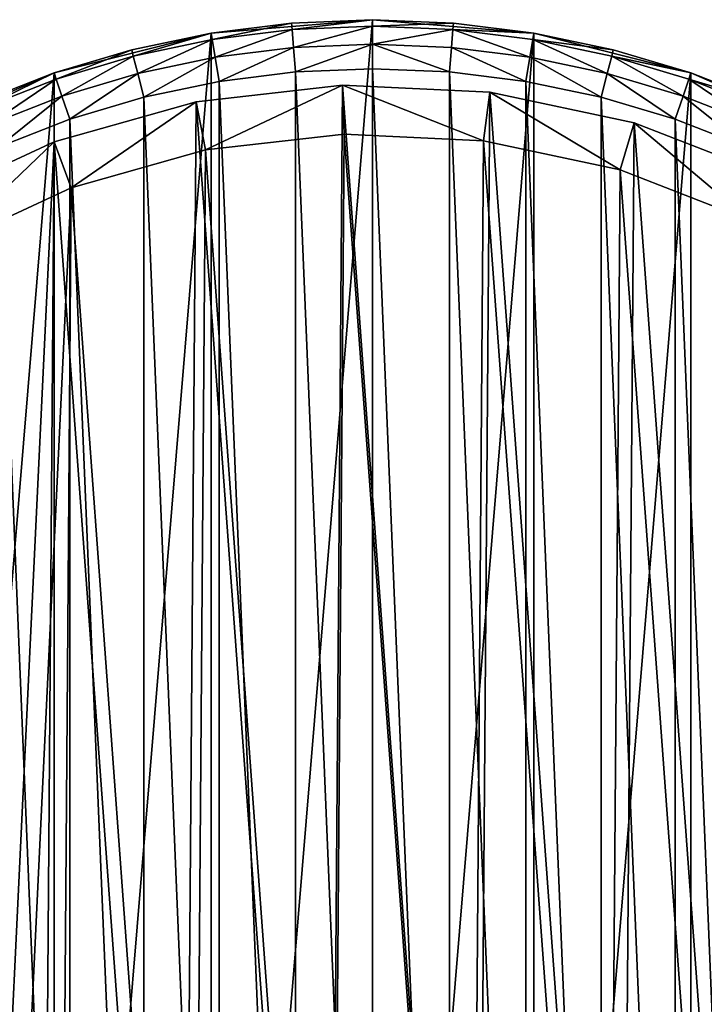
# Model space of a CAD drawing. Header units: millimetres. Extents: x 2 to 392, y -79 to 45.
# Tile 5 of 14: x 58 to 86, y -11 to 29. Entities that reach past the tile are written whole.
import ezdxf

# ---------------------------------------------------------------- set-up
doc = ezdxf.new("R2010")
doc.units = ezdxf.units.MM
doc.header["$LTSCALE"] = 25.4
doc.layers.get('0').update_dxf_attribs({"true_color": 0xff5454})

# ---------------------------------------------------------------- blocks, each defined once
blk = doc.blocks.new('PILLS-II-8264.STL')
at = {"color": 250, "true_color": 0x262626}
mesh = blk.add_polyface(dxfattribs=at)
corners = [(33.424, -1.131, 7.876), (32.337, -14.253, 7.876), (32.337, -7.647, 7.876), (33.424, -20.769, 7.876), (35.569, 5.118, 7.876), (35.569, -27.018, 7.876), (38.713, 10.928, 7.876), (38.713, -32.828, 7.876), (42.771, 16.141, 7.876), (42.771, -38.041, 7.876), (47.631, 20.616, 7.876), (47.631, -42.516, 7.876), (53.162, 24.229, 7.876), (53.162, -46.129, 7.876), (59.212, 26.883, 7.876), (59.212, -48.783, 7.876), (65.616, 28.504, 7.876), (65.616, -50.404, 7.876), (72.2, 29.05, 7.876), (72.2, -50.95, 7.876), (78.784, 28.504, 7.876), (78.784, -50.404, 7.876), (85.188, 26.883, 7.876), (85.188, -48.783, 7.876), (91.238, 24.229, 7.876), (91.238, -46.129, 7.876), (96.769, 20.616, 7.876), (96.769, -42.516, 7.876), (101.629, 16.141, 7.876), (101.629, -38.041, 7.876), (105.687, 10.928, 7.876), (105.687, -32.828, 7.876), (108.831, 5.118, 7.876), (108.831, -27.018, 7.876), (110.976, -1.131, 7.876), (110.976, -20.769, 7.876), (112.063, -7.647, 7.876), (112.063, -14.253, 7.876)]
mesh.append_faces([[corners[k] for k in face] for face in [(0, 1, 2), (35, 36, 37)]], dxfattribs={"vtx0": -1, "color": 250})
mesh.append_faces([[corners[k] for k in face] for face in [(1, 0, 3), (3, 4, 5), (5, 6, 7), (7, 8, 9), (9, 10, 11), (11, 12, 13), (13, 14, 15), (15, 16, 17), (17, 18, 19), (19, 20, 21), (21, 22, 23), (23, 24, 25), (25, 26, 27), (27, 28, 29), (29, 30, 31), (31, 32, 33), (33, 34, 35)]], dxfattribs={"vtx0": -1, "vtx1": -1, "color": 250})
mesh.append_faces([[corners[k] for k in face] for face in [(3, 0, 4), (5, 4, 6), (7, 6, 8), (9, 8, 10), (11, 10, 12), (13, 12, 14), (15, 14, 16), (17, 16, 18), (19, 18, 20), (21, 20, 22), (23, 22, 24), (25, 24, 26), (27, 26, 28), (29, 28, 30), (31, 30, 32), (33, 32, 34), (35, 34, 36)]], dxfattribs={"vtx0": -1, "vtx2": -1, "color": 250})
mesh = blk.add_polyface(dxfattribs=at)
corners = [(68.897, 28.913, 29.275), (72.2, 29.05, 7.876), (65.616, 28.504, 7.876)]
mesh.append_faces([[corners[k] for k in face] for face in [(0, 1, 2)]], dxfattribs={"color": 250})
mesh = blk.add_polyface(dxfattribs=at)
corners = [(68.897, 28.913, 29.275), (65.616, 28.504, 7.876), (65.616, 28.504, 29.275)]
mesh.append_faces([[corners[k] for k in face] for face in [(0, 1, 2)]], dxfattribs={"color": 250})
mesh = blk.add_polyface(dxfattribs=at)
corners = [(65.66, 28.24, 30.275), (68.897, 28.913, 29.275), (65.616, 28.504, 29.275), (68.919, 28.646, 30.275)]
mesh.append_faces([[corners[k] for k in face] for face in [(0, 1, 2), (1, 0, 3)]], dxfattribs={"vtx0": -1, "color": 250})
mesh = blk.add_polyface(dxfattribs=at)
corners = [(72.2, 29.05, 29.275), (72.2, 29.05, 7.876), (68.897, 28.913, 29.275)]
mesh.append_faces([[corners[k] for k in face] for face in [(0, 1, 2)]], dxfattribs={"color": 250})
mesh = blk.add_polyface(dxfattribs=at)
corners = [(68.919, 28.646, 30.275), (72.2, 29.05, 29.275), (68.897, 28.913, 29.275), (72.2, 28.782, 30.275)]
mesh.append_faces([[corners[k] for k in face] for face in [(0, 1, 2), (1, 0, 3)]], dxfattribs={"vtx0": -1, "color": 250})
mesh = blk.add_polyface(dxfattribs=at)
corners = [(75.503, 28.913, 29.275), (72.2, 29.05, 7.876), (72.2, 29.05, 29.275)]
mesh.append_faces([[corners[k] for k in face] for face in [(0, 1, 2)]], dxfattribs={"color": 250})
mesh = blk.add_polyface(dxfattribs=at)
corners = [(75.503, 28.913, 29.275), (78.784, 28.504, 7.876), (72.2, 29.05, 7.876)]
mesh.append_faces([[corners[k] for k in face] for face in [(0, 1, 2)]], dxfattribs={"color": 250})
mesh = blk.add_polyface(dxfattribs=at)
corners = [(72.2, 28.782, 30.275), (75.503, 28.913, 29.275), (72.2, 29.05, 29.275), (75.481, 28.646, 30.275)]
mesh.append_faces([[corners[k] for k in face] for face in [(0, 1, 2), (1, 0, 3)]], dxfattribs={"vtx0": -1, "color": 250})
mesh = blk.add_polyface(dxfattribs=at)
corners = [(75.481, 28.646, 30.275), (78.784, 28.504, 29.275), (75.503, 28.913, 29.275), (78.74, 28.24, 30.275)]
mesh.append_faces([[corners[k] for k in face] for face in [(0, 1, 2), (1, 0, 3)]], dxfattribs={"vtx0": -1, "color": 250})
mesh = blk.add_polyface(dxfattribs=at)
corners = [(78.784, 28.504, 29.275), (78.784, 28.504, 7.876), (75.503, 28.913, 29.275)]
mesh.append_faces([[corners[k] for k in face] for face in [(0, 1, 2)]], dxfattribs={"color": 250})
mesh = blk.add_polyface(dxfattribs=at)
corners = [(62.381, 27.826, 29.275), (65.616, 28.504, 7.876), (59.212, 26.883, 7.876)]
mesh.append_faces([[corners[k] for k in face] for face in [(0, 1, 2)]], dxfattribs={"color": 250})
mesh = blk.add_polyface(dxfattribs=at)
corners = [(65.616, 28.504, 29.275), (65.616, 28.504, 7.876), (62.381, 27.826, 29.275)]
mesh.append_faces([[corners[k] for k in face] for face in [(0, 1, 2)]], dxfattribs={"color": 250})
mesh = blk.add_polyface(dxfattribs=at)
corners = [(62.446, 27.566, 30.275), (65.616, 28.504, 29.275), (62.381, 27.826, 29.275), (65.66, 28.24, 30.275)]
mesh.append_faces([[corners[k] for k in face] for face in [(0, 1, 2), (1, 0, 3)]], dxfattribs={"vtx0": -1, "color": 250})
mesh = blk.add_polyface(dxfattribs=at)
corners = [(65.781, 27.518, 31.008), (68.919, 28.646, 30.275), (65.66, 28.24, 30.275), (68.979, 27.917, 31.008)]
mesh.append_faces([[corners[k] for k in face] for face in [(0, 1, 2), (1, 0, 3)]], dxfattribs={"vtx0": -1, "color": 250})
mesh = blk.add_polyface(dxfattribs=at)
corners = [(68.979, 27.917, 31.008), (72.2, 28.782, 30.275), (68.919, 28.646, 30.275), (72.2, 28.05, 31.008)]
mesh.append_faces([[corners[k] for k in face] for face in [(0, 1, 2), (1, 0, 3)]], dxfattribs={"vtx0": -1, "color": 250})
mesh = blk.add_polyface(dxfattribs=at)
corners = [(72.2, 28.05, 31.008), (75.481, 28.646, 30.275), (72.2, 28.782, 30.275), (75.421, 27.917, 31.008)]
mesh.append_faces([[corners[k] for k in face] for face in [(0, 1, 2), (1, 0, 3)]], dxfattribs={"vtx0": -1, "color": 250})
mesh = blk.add_polyface(dxfattribs=at)
corners = [(78.619, 27.518, 31.008), (75.481, 28.646, 30.275), (75.421, 27.917, 31.008), (78.74, 28.24, 30.275)]
mesh.append_faces([[corners[k] for k in face] for face in [(0, 1, 2), (1, 0, 3)]], dxfattribs={"vtx0": -1, "color": 250})
mesh = blk.add_polyface(dxfattribs=at)
corners = [(78.74, 28.24, 30.275), (82.019, 27.826, 29.275), (78.784, 28.504, 29.275), (81.954, 27.566, 30.275)]
mesh.append_faces([[corners[k] for k in face] for face in [(0, 1, 2), (1, 0, 3)]], dxfattribs={"vtx0": -1, "color": 250})
mesh = blk.add_polyface(dxfattribs=at)
corners = [(82.019, 27.826, 29.275), (78.784, 28.504, 7.876), (78.784, 28.504, 29.275)]
mesh.append_faces([[corners[k] for k in face] for face in [(0, 1, 2)]], dxfattribs={"color": 250})
mesh = blk.add_polyface(dxfattribs=at)
corners = [(82.019, 27.826, 29.275), (85.188, 26.883, 7.876), (78.784, 28.504, 7.876)]
mesh.append_faces([[corners[k] for k in face] for face in [(0, 1, 2)]], dxfattribs={"color": 250})
mesh = blk.add_polyface(dxfattribs=at)
corners = [(62.626, 26.857, 31.008), (65.66, 28.24, 30.275), (62.446, 27.566, 30.275), (65.781, 27.518, 31.008)]
mesh.append_faces([[corners[k] for k in face] for face in [(0, 1, 2), (1, 0, 3)]], dxfattribs={"vtx0": -1, "color": 250})
mesh = blk.add_polyface(dxfattribs=at)
corners = [(81.774, 26.857, 31.008), (78.74, 28.24, 30.275), (78.619, 27.518, 31.008), (81.954, 27.566, 30.275)]
mesh.append_faces([[corners[k] for k in face] for face in [(0, 1, 2), (1, 0, 3)]], dxfattribs={"vtx0": -1, "color": 250})
mesh = blk.add_polyface(dxfattribs=at)
corners = [(62.381, 27.826, 29.275), (59.212, 26.883, 7.876), (59.212, 26.883, 29.275)]
mesh.append_faces([[corners[k] for k in face] for face in [(0, 1, 2)]], dxfattribs={"color": 250})
mesh = blk.add_polyface(dxfattribs=at)
corners = [(59.299, 26.629, 30.275), (62.381, 27.826, 29.275), (59.212, 26.883, 29.275), (62.446, 27.566, 30.275)]
mesh.append_faces([[corners[k] for k in face] for face in [(0, 1, 2), (1, 0, 3)]], dxfattribs={"vtx0": -1, "color": 250})
mesh = blk.add_polyface(dxfattribs=at)
corners = [(65.945, 26.532, 31.275), (68.979, 27.917, 31.008), (65.781, 27.518, 31.008), (69.062, 26.92, 31.275)]
mesh.append_faces([[corners[k] for k in face] for face in [(0, 1, 2), (1, 0, 3)]], dxfattribs={"vtx0": -1, "color": 250})
mesh = blk.add_polyface(dxfattribs=at)
corners = [(69.062, 26.92, 31.275), (72.2, 28.05, 31.008), (68.979, 27.917, 31.008), (72.2, 27.05, 31.275)]
mesh.append_faces([[corners[k] for k in face] for face in [(0, 1, 2), (1, 0, 3)]], dxfattribs={"vtx0": -1, "color": 250})
mesh = blk.add_polyface(dxfattribs=at)
corners = [(75.338, 26.92, 31.275), (72.2, 28.05, 31.008), (72.2, 27.05, 31.275), (75.421, 27.917, 31.008)]
mesh.append_faces([[corners[k] for k in face] for face in [(0, 1, 2), (1, 0, 3)]], dxfattribs={"vtx0": -1, "color": 250})
mesh = blk.add_polyface(dxfattribs=at)
corners = [(78.455, 26.532, 31.275), (75.421, 27.917, 31.008), (75.338, 26.92, 31.275), (78.619, 27.518, 31.008)]
mesh.append_faces([[corners[k] for k in face] for face in [(0, 1, 2), (1, 0, 3)]], dxfattribs={"vtx0": -1, "color": 250})
mesh = blk.add_polyface(dxfattribs=at)
corners = [(81.954, 27.566, 30.275), (85.188, 26.883, 29.275), (82.019, 27.826, 29.275), (85.101, 26.629, 30.275)]
mesh.append_faces([[corners[k] for k in face] for face in [(0, 1, 2), (1, 0, 3)]], dxfattribs={"vtx0": -1, "color": 250})
mesh = blk.add_polyface(dxfattribs=at)
corners = [(85.188, 26.883, 29.275), (85.188, 26.883, 7.876), (82.019, 27.826, 29.275)]
mesh.append_faces([[corners[k] for k in face] for face in [(0, 1, 2)]], dxfattribs={"color": 250})
mesh = blk.add_polyface(dxfattribs=at)
corners = [(59.537, 25.937, 31.008), (62.446, 27.566, 30.275), (59.299, 26.629, 30.275), (62.626, 26.857, 31.008)]
mesh.append_faces([[corners[k] for k in face] for face in [(0, 1, 2), (1, 0, 3)]], dxfattribs={"vtx0": -1, "color": 250})
mesh = blk.add_polyface(dxfattribs=at)
corners = [(62.872, 25.887, 31.275), (65.781, 27.518, 31.008), (62.626, 26.857, 31.008), (65.945, 26.532, 31.275)]
mesh.append_faces([[corners[k] for k in face] for face in [(0, 1, 2), (1, 0, 3)]], dxfattribs={"vtx0": -1, "color": 250})
mesh = blk.add_polyface(dxfattribs=at)
corners = [(81.528, 25.887, 31.275), (78.619, 27.518, 31.008), (78.455, 26.532, 31.275), (81.774, 26.857, 31.008)]
mesh.append_faces([[corners[k] for k in face] for face in [(0, 1, 2), (1, 0, 3)]], dxfattribs={"vtx0": -1, "color": 250})
mesh = blk.add_polyface(dxfattribs=at)
corners = [(84.863, 25.937, 31.008), (81.954, 27.566, 30.275), (81.774, 26.857, 31.008), (85.101, 26.629, 30.275)]
mesh.append_faces([[corners[k] for k in face] for face in [(0, 1, 2), (1, 0, 3)]], dxfattribs={"vtx0": -1, "color": 250})
mesh = blk.add_polyface(dxfattribs=at)
corners = [(34.33, -14.088, 31.275), (34.33, -7.812, 31.275), (34.2, -10.95, 31.275), (34.718, -17.205, 31.275), (34.718, -4.695, 31.275), (35.363, -20.278, 31.275), (35.363, -1.622, 31.275), (36.259, -23.289, 31.275), (36.259, 1.389, 31.275), (37.401, -26.214, 31.275), (37.401, 4.314, 31.275), (38.78, -29.036, 31.275), (38.78, 7.136, 31.275), (40.388, -31.734, 31.275), (40.388, 9.834, 31.275), (42.213, -34.29, 31.275), (42.213, 12.39, 31.275), (44.242, -36.687, 31.275), (44.242, 14.787, 31.275), (46.463, -38.908, 31.275), (46.463, 17.008, 31.275), (48.86, -40.937, 31.275), (48.86, 19.037, 31.275), (51.416, -42.762, 31.275), (51.416, 20.862, 31.275), (54.114, -44.37, 31.275), (54.114, 22.47, 31.275), (56.936, -45.749, 31.275), (56.936, 23.849, 31.275), (59.861, -46.891, 31.275), (59.861, 24.991, 31.275), (62.872, -47.787, 31.275), (62.872, 25.887, 31.275), (65.945, -48.432, 31.275), (65.945, 26.532, 31.275), (69.062, -48.82, 31.275), (69.062, 26.92, 31.275), (72.2, -48.95, 31.275), (72.2, 27.05, 31.275), (75.338, -48.82, 31.275), (75.338, 26.92, 31.275), (78.455, -48.432, 31.275), (78.455, 26.532, 31.275), (81.528, -47.787, 31.275), (81.528, 25.887, 31.275), (84.539, -46.891, 31.275), (84.539, 24.991, 31.275), (87.464, -45.749, 31.275), (87.464, 23.849, 31.275), (90.286, -44.37, 31.275), (90.286, 22.47, 31.275), (92.984, -42.762, 31.275), (92.984, 20.862, 31.275), (95.54, -40.937, 31.275), (95.54, 19.037, 31.275), (97.937, -38.908, 31.275), (97.937, 17.008, 31.275), (100.158, -36.687, 31.275), (100.158, 14.787, 31.275), (102.187, -34.29, 31.275), (102.187, 12.39, 31.275), (104.012, -31.734, 31.275), (104.012, 9.834, 31.275), (105.62, -29.036, 31.275), (105.62, 7.136, 31.275), (106.999, -26.214, 31.275), (106.999, 4.314, 31.275), (108.141, -23.289, 31.275), (108.141, 1.389, 31.275), (109.037, -20.278, 31.275), (109.037, -1.622, 31.275), (109.682, -17.205, 31.275), (109.682, -4.695, 31.275), (110.07, -14.088, 31.275), (110.07, -7.812, 31.275), (110.2, -10.95, 31.275)]
mesh.append_faces([[corners[k] for k in face] for face in [(0, 1, 2), (74, 73, 75)]], dxfattribs={"vtx0": -1, "color": 250})
mesh.append_faces([[corners[k] for k in face] for face in [(1, 3, 4), (4, 5, 6), (6, 7, 8), (8, 9, 10), (10, 11, 12), (12, 13, 14), (14, 15, 16), (16, 17, 18), (18, 19, 20), (20, 21, 22), (22, 23, 24), (24, 25, 26), (26, 27, 28), (28, 29, 30), (30, 31, 32), (32, 33, 34), (34, 35, 36), (36, 37, 38), (38, 39, 40), (40, 41, 42), (42, 43, 44), (44, 45, 46), (46, 47, 48), (48, 49, 50), (50, 51, 52), (52, 53, 54), (54, 55, 56), (56, 57, 58), (58, 59, 60), (60, 61, 62), (62, 63, 64), (64, 65, 66), (66, 67, 68), (68, 69, 70), (70, 71, 72), (72, 73, 74)]], dxfattribs={"vtx0": -1, "vtx1": -1, "color": 250})
mesh.append_faces([[corners[k] for k in face] for face in [(1, 0, 3), (4, 3, 5), (6, 5, 7), (8, 7, 9), (10, 9, 11), (12, 11, 13), (14, 13, 15), (16, 15, 17), (18, 17, 19), (20, 19, 21), (22, 21, 23), (24, 23, 25), (26, 25, 27), (28, 27, 29), (30, 29, 31), (32, 31, 33), (34, 33, 35), (36, 35, 37), (38, 37, 39), (40, 39, 41), (42, 41, 43), (44, 43, 45), (46, 45, 47), (48, 47, 49), (50, 49, 51), (52, 51, 53), (54, 53, 55), (56, 55, 57), (58, 57, 59), (60, 59, 61), (62, 61, 63), (64, 63, 65), (66, 65, 67), (68, 67, 69), (70, 69, 71), (72, 71, 73)]], dxfattribs={"vtx0": -1, "vtx2": -1, "color": 250})
mesh = blk.add_polyface(dxfattribs=at)
corners = [(56.132, 25.681, 29.275), (59.212, 26.883, 7.876), (53.162, 24.229, 7.876)]
mesh.append_faces([[corners[k] for k in face] for face in [(0, 1, 2)]], dxfattribs={"color": 250})
mesh = blk.add_polyface(dxfattribs=at)
corners = [(59.212, 26.883, 29.275), (59.212, 26.883, 7.876), (56.132, 25.681, 29.275)]
mesh.append_faces([[corners[k] for k in face] for face in [(0, 1, 2)]], dxfattribs={"color": 250})
mesh = blk.add_polyface(dxfattribs=at)
corners = [(56.24, 25.436, 30.275), (59.212, 26.883, 29.275), (56.132, 25.681, 29.275), (59.299, 26.629, 30.275)]
mesh.append_faces([[corners[k] for k in face] for face in [(0, 1, 2), (1, 0, 3)]], dxfattribs={"vtx0": -1, "color": 250})
mesh = blk.add_polyface(dxfattribs=at)
corners = [(56.534, 24.765, 31.008), (59.299, 26.629, 30.275), (56.24, 25.436, 30.275), (59.537, 25.937, 31.008)]
mesh.append_faces([[corners[k] for k in face] for face in [(0, 1, 2), (1, 0, 3)]], dxfattribs={"vtx0": -1, "color": 250})
mesh = blk.add_polyface(dxfattribs=at)
corners = [(59.861, 24.991, 31.275), (62.626, 26.857, 31.008), (59.537, 25.937, 31.008), (62.872, 25.887, 31.275)]
mesh.append_faces([[corners[k] for k in face] for face in [(0, 1, 2), (1, 0, 3)]], dxfattribs={"vtx0": -1, "color": 250})
mesh = blk.add_polyface(dxfattribs=at)
corners = [(84.539, 24.991, 31.275), (81.774, 26.857, 31.008), (81.528, 25.887, 31.275), (84.863, 25.937, 31.008)]
mesh.append_faces([[corners[k] for k in face] for face in [(0, 1, 2), (1, 0, 3)]], dxfattribs={"vtx0": -1, "color": 250})
mesh = blk.add_polyface(dxfattribs=at)
corners = [(87.866, 24.765, 31.008), (85.101, 26.629, 30.275), (84.863, 25.937, 31.008), (88.16, 25.436, 30.275)]
mesh.append_faces([[corners[k] for k in face] for face in [(0, 1, 2), (1, 0, 3)]], dxfattribs={"vtx0": -1, "color": 250})
mesh = blk.add_polyface(dxfattribs=at)
corners = [(85.101, 26.629, 30.275), (88.268, 25.681, 29.275), (85.188, 26.883, 29.275), (88.16, 25.436, 30.275)]
mesh.append_faces([[corners[k] for k in face] for face in [(0, 1, 2), (1, 0, 3)]], dxfattribs={"vtx0": -1, "color": 250})
mesh = blk.add_polyface(dxfattribs=at)
corners = [(88.268, 25.681, 29.275), (85.188, 26.883, 7.876), (85.188, 26.883, 29.275)]
mesh.append_faces([[corners[k] for k in face] for face in [(0, 1, 2)]], dxfattribs={"color": 250})
mesh = blk.add_polyface(dxfattribs=at)
corners = [(88.268, 25.681, 29.275), (91.238, 24.229, 7.876), (85.188, 26.883, 7.876)]
mesh.append_faces([[corners[k] for k in face] for face in [(0, 1, 2)]], dxfattribs={"color": 250})
at = {"color": 7, "true_color": 0xffffff}
mesh = blk.add_polyface(dxfattribs=at)
corners = [(35.868, -19.61, 7.221), (34.995, -7.659, 7.221), (34.949, -13.67, 7.221), (36.005, -1.734, 7.221), (37.728, -25.326, 7.221), (37.952, 3.953, 7.221), (40.48, -30.67, 7.221), (40.786, 9.254, 7.221), (44.054, -35.503, 7.221), (44.434, 14.031, 7.221), (48.357, -39.7, 7.221), (48.801, 18.162, 7.221), (53.278, -43.152, 7.221), (53.773, 21.538, 7.221), (55.93, -44.57, 7.221), (59.223, 24.073, 7.221), (58.688, -45.77, 7.221), (64.449, -47.487, 7.221), (65.01, 25.701, 7.221), (70.41, -48.257, 7.221), (70.982, 26.38, 7.221), (76.418, -48.061, 7.221), (76.986, 26.092, 7.221), (82.316, -46.904, 7.221), (82.866, 24.845, 7.221), (87.953, -44.816, 7.221), (88.47, 22.67, 7.221), (93.181, -41.85, 7.221), (93.652, 19.625, 7.221), (97.866, -38.084, 7.221), (98.279, 15.788, 7.221), (101.886, -33.616, 7.221), (102.23, 11.258, 7.221), (105.138, -28.56, 7.221), (105.404, 6.153, 7.221), (107.536, -23.049, 7.221), (107.717, 0.606, 7.221), (109.019, -17.224, 7.221), (109.111, -5.241, 7.221), (109.549, -11.236, 7.221)]
mesh.append_faces([[corners[k] for k in face] for face in [(0, 1, 2), (38, 37, 39)]], dxfattribs={"vtx0": -1, "color": 7})
mesh.append_faces([[corners[k] for k in face] for face in [(1, 0, 3), (3, 4, 5), (5, 6, 7), (7, 8, 9), (9, 10, 11), (11, 12, 13), (13, 14, 15), (15, 17, 18), (18, 19, 20), (20, 21, 22), (22, 23, 24), (24, 25, 26), (26, 27, 28), (28, 29, 30), (30, 31, 32), (32, 33, 34), (34, 35, 36), (36, 37, 38)]], dxfattribs={"vtx0": -1, "vtx1": -1, "color": 7})
mesh.append_faces([[corners[k] for k in face] for face in [(3, 0, 4), (5, 4, 6), (7, 6, 8), (9, 8, 10), (11, 10, 12), (13, 12, 14), (15, 14, 16), (15, 16, 17), (18, 17, 19), (20, 19, 21), (22, 21, 23), (24, 23, 25), (26, 25, 27), (28, 27, 29), (30, 29, 31), (32, 31, 33), (34, 33, 35), (36, 35, 37)]], dxfattribs={"vtx0": -1, "vtx2": -1, "color": 7})
mesh = blk.add_polyface(dxfattribs=at)
corners = [(65.01, 25.701, 7.221), (70.982, 26.38, 2.575), (65.01, 25.701, 2.575), (70.982, 26.38, 7.221)]
mesh.append_faces([[corners[k] for k in face] for face in [(0, 1, 2), (1, 0, 3)]], dxfattribs={"vtx0": -1, "color": 7})
mesh = blk.add_polyface(dxfattribs=at)
corners = [(70.982, 26.38, 2.575), (65.395, 23.739, 0.575), (65.01, 25.701, 2.575), (71.047, 24.381, 0.575)]
mesh.append_faces([[corners[k] for k in face] for face in [(0, 1, 2), (1, 0, 3)]], dxfattribs={"vtx0": -1, "color": 7})
mesh = blk.add_polyface(dxfattribs=at)
corners = [(70.982, 26.38, 7.221), (76.986, 26.092, 2.575), (70.982, 26.38, 2.575), (76.986, 26.092, 7.221)]
mesh.append_faces([[corners[k] for k in face] for face in [(0, 1, 2), (1, 0, 3)]], dxfattribs={"vtx0": -1, "color": 7})
mesh = blk.add_polyface(dxfattribs=at)
corners = [(70.982, 26.38, 2.575), (76.73, 24.109, 0.575), (71.047, 24.381, 0.575), (76.986, 26.092, 2.575)]
mesh.append_faces([[corners[k] for k in face] for face in [(0, 1, 2), (1, 0, 3)]], dxfattribs={"vtx0": -1, "color": 7})
mesh = blk.add_polyface(dxfattribs=at)
corners = [(76.986, 26.092, 2.575), (82.295, 22.928, 0.575), (76.73, 24.109, 0.575), (82.866, 24.845, 2.575)]
mesh.append_faces([[corners[k] for k in face] for face in [(0, 1, 2), (1, 0, 3)]], dxfattribs={"vtx0": -1, "color": 7})
mesh = blk.add_polyface(dxfattribs=at)
corners = [(76.986, 26.092, 7.221), (82.866, 24.845, 2.575), (76.986, 26.092, 2.575), (82.866, 24.845, 7.221)]
mesh.append_faces([[corners[k] for k in face] for face in [(0, 1, 2), (1, 0, 3)]], dxfattribs={"vtx0": -1, "color": 7})
at = {"color": 250, "true_color": 0x262626}
mesh = blk.add_polyface(dxfattribs=at)
corners = [(56.936, 23.849, 31.275), (59.537, 25.937, 31.008), (56.534, 24.765, 31.008), (59.861, 24.991, 31.275)]
mesh.append_faces([[corners[k] for k in face] for face in [(0, 1, 2), (1, 0, 3)]], dxfattribs={"vtx0": -1, "color": 250})
at = {"color": 7, "true_color": 0xffffff}
mesh = blk.add_polyface(dxfattribs=at)
corners = [(59.223, 24.073, 7.221), (65.01, 25.701, 2.575), (59.223, 24.073, 2.575), (65.01, 25.701, 7.221)]
mesh.append_faces([[corners[k] for k in face] for face in [(0, 1, 2), (1, 0, 3)]], dxfattribs={"vtx0": -1, "color": 7})
mesh = blk.add_polyface(dxfattribs=at)
corners = [(65.01, 25.701, 2.575), (59.918, 22.198, 0.575), (59.223, 24.073, 2.575), (65.395, 23.739, 0.575)]
mesh.append_faces([[corners[k] for k in face] for face in [(0, 1, 2), (1, 0, 3)]], dxfattribs={"vtx0": -1, "color": 7})
at = {"color": 250, "true_color": 0x262626}
mesh = blk.add_polyface(dxfattribs=at)
corners = [(87.464, 23.849, 31.275), (84.863, 25.937, 31.008), (84.539, 24.991, 31.275), (87.866, 24.765, 31.008)]
mesh.append_faces([[corners[k] for k in face] for face in [(0, 1, 2), (1, 0, 3)]], dxfattribs={"vtx0": -1, "color": 250})
at = {"color": 7, "true_color": 0xffffff}
mesh = blk.add_polyface(dxfattribs=at)
corners = [(82.866, 24.845, 2.575), (87.599, 20.87, 0.575), (82.295, 22.928, 0.575), (88.47, 22.67, 2.575)]
mesh.append_faces([[corners[k] for k in face] for face in [(0, 1, 2), (1, 0, 3)]], dxfattribs={"vtx0": -1, "color": 7})
mesh = blk.add_polyface(dxfattribs=at)
corners = [(82.866, 24.845, 7.221), (88.47, 22.67, 2.575), (82.866, 24.845, 2.575), (88.47, 22.67, 7.221)]
mesh.append_faces([[corners[k] for k in face] for face in [(0, 1, 2), (1, 0, 3)]], dxfattribs={"vtx0": -1, "color": 7})
mesh = blk.add_polyface(dxfattribs=at)
corners = [(36.987, -7.836, 0.575), (37.813, -19.147, 0.575), (36.944, -13.524, 0.575), (37.943, -2.227, 0.575), (39.574, -24.556, 0.575), (39.786, 3.155, 0.575), (42.179, -29.614, 0.575), (42.468, 8.172, 0.575), (45.561, -34.188, 0.575), (45.921, 12.693, 0.575), (49.634, -38.16, 0.575), (50.054, 16.603, 0.575), (54.291, -41.428, 0.575), (54.76, 19.799, 0.575), (56.801, -42.77, 0.575), (59.918, 22.198, 0.575), (59.412, -43.906, 0.575), (64.864, -45.53, 0.575), (65.395, 23.739, 0.575), (70.506, -46.259, 0.575), (71.047, 24.381, 0.575), (76.192, -46.074, 0.575), (76.73, 24.109, 0.575), (81.775, -44.979, 0.575), (82.295, 22.928, 0.575), (87.109, -43.002, 0.575), (87.599, 20.87, 0.575), (92.058, -40.195, 0.575), (92.503, 17.988, 0.575), (96.492, -36.631, 0.575), (96.882, 14.356, 0.575), (100.297, -32.402, 0.575), (100.622, 10.069, 0.575), (103.374, -27.617, 0.575), (103.626, 5.238, 0.575), (105.644, -22.401, 0.575), (105.816, -0.013, 0.575), (107.048, -16.888, 0.575), (107.135, -5.547, 0.575), (107.549, -11.221, 0.575)]
mesh.append_faces([[corners[k] for k in face] for face in [(0, 1, 2), (37, 38, 39)]], dxfattribs={"vtx0": -1, "color": 7})
mesh.append_faces([[corners[k] for k in face] for face in [(1, 3, 4), (4, 5, 6), (6, 7, 8), (8, 9, 10), (10, 11, 12), (12, 13, 14), (14, 15, 16), (16, 15, 17), (17, 18, 19), (19, 20, 21), (21, 22, 23), (23, 24, 25), (25, 26, 27), (27, 28, 29), (29, 30, 31), (31, 32, 33), (33, 34, 35), (35, 36, 37)]], dxfattribs={"vtx0": -1, "vtx1": -1, "color": 7})
mesh.append_faces([[corners[k] for k in face] for face in [(1, 0, 3), (4, 3, 5), (6, 5, 7), (8, 7, 9), (10, 9, 11), (12, 11, 13), (14, 13, 15), (17, 15, 18), (19, 18, 20), (21, 20, 22), (23, 22, 24), (25, 24, 26), (27, 26, 28), (29, 28, 30), (31, 30, 32), (33, 32, 34), (35, 34, 36), (37, 36, 38)]], dxfattribs={"vtx0": -1, "vtx2": -1, "color": 7})
mesh = blk.add_polyface(dxfattribs=at)
corners = [(53.773, 21.538, 7.221), (59.223, 24.073, 2.575), (53.773, 21.538, 2.575), (59.223, 24.073, 7.221)]
mesh.append_faces([[corners[k] for k in face] for face in [(0, 1, 2), (1, 0, 3)]], dxfattribs={"vtx0": -1, "color": 7})
mesh = blk.add_polyface(dxfattribs=at)
corners = [(59.223, 24.073, 2.575), (54.76, 19.799, 0.575), (53.773, 21.538, 2.575), (59.918, 22.198, 0.575)]
mesh.append_faces([[corners[k] for k in face] for face in [(0, 1, 2), (1, 0, 3)]], dxfattribs={"vtx0": -1, "color": 7})

msp = doc.modelspace()

# ---------------------------------------------------------------- block references
at = {"color": 0}
msp.add_blockref('PILLS-II-8264.STL', (0, 0), dxfattribs=at)

doc.saveas('drawing.dxf')
